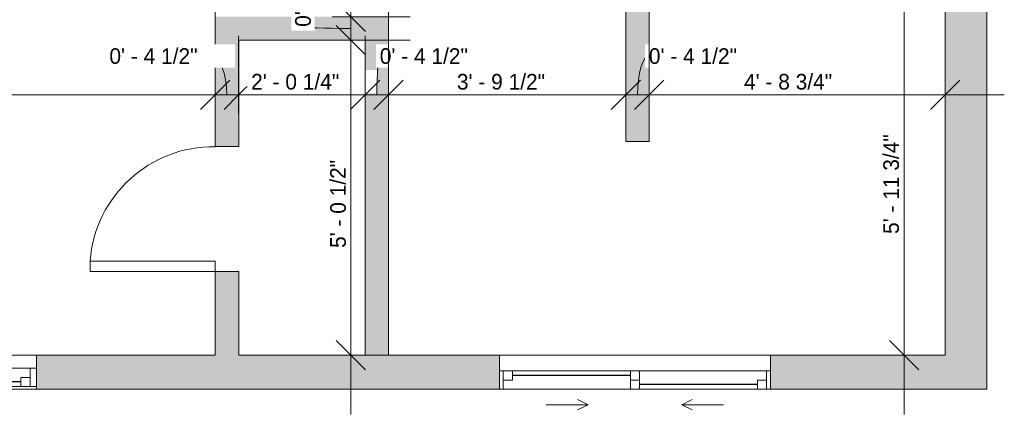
# Model space of a CAD drawing. Header units: inches. Extents: x -243 to 81, y -57 to 344.
# Tile 2 of 4: x -109 to 80, y -57 to 19. Entities that reach past the tile are written whole.
import ezdxf

# ---------------------------------------------------------------- set-up
doc = ezdxf.new("R2010")
doc.units = ezdxf.units.IN
doc.header["$MEASUREMENT"] = 0
for name, color, linetype, lineweight in [('A-ANNO-DIMS', 211, 'Continuous', 9), ('A-ANNO-DIMS-96', 211, 'Continuous', 9), ('A-DOOR', 31, 'Continuous', 9), ('A-GLAZ', 151, 'Continuous', 9), ('A-WALL', 90, 'Continuous', 9), ('A-WALL-PATT', 111, 'Continuous', 9)]:
    doc.layers.add(name, color=color, linetype=linetype, lineweight=lineweight)
doc.styles.add('Inter', font='txt', dxfattribs={"height": 3})
doc.dimstyles.new('Linear_-_1_32__Inter__Imperial__SMALL', dxfattribs={"dimscale": 12, "dimtxt": 3.974399, "dimasz": 0.46875, "dimexe": 0.944882, "dimexo": 0.629921, "dimgap": 0, "dimtad": 1, "dimrnd": 0.25, "dimzin": 1, "dimdsep": 46, "dimlunit": 4, "dimtxsty": 'Inter', "dimblk1": 'OBLIQUE', "dimblk2": 'OBLIQUE', "dimsah": 1, "dimcen": 0.09, "dimdle": 0.944882, "dimazin": 0, "dimtfac": 1, "dimtdec": 4, "dimtix": 1, "dimtmove": 0, "dimatfit": 3, "dimfxl": 1, "dimtvp": 1, "dimtfill": 1, "dimfrac": 2, "dimtolj": 1, "dimtzin": 0, "dimarcsym": 2})
doc.dimstyles.new('Linear_-_1_32__Inter__Imperial__SMALL_1', dxfattribs={"dimscale": 12, "dimtxt": 3.974399, "dimasz": 0.46875, "dimexe": 0.944882, "dimexo": 0.629921, "dimgap": 0, "dimtad": 1, "dimrnd": 0.25, "dimzin": 1, "dimdsep": 46, "dimlunit": 4, "dimtxsty": 'Inter', "dimblk1": 'OBLIQUE', "dimblk2": 'OBLIQUE', "dimsah": 1, "dimcen": 0.09, "dimdle": 0.944882, "dimazin": 0, "dimtfac": 1, "dimtdec": 4, "dimtix": 1, "dimtmove": 1, "dimatfit": 3, "dimfxl": 1, "dimtvp": 1, "dimtfill": 1, "dimfrac": 2, "dimtolj": 1, "dimtzin": 0, "dimarcsym": 2})
doc.dimstyles.new('Linear_-_1_32__Inter__Imperial__SMALL_2', dxfattribs={"dimscale": 12, "dimtxt": 3.974399, "dimasz": 0.46875, "dimexe": 0.944882, "dimexo": 0.629921, "dimgap": 0, "dimtad": 1, "dimrnd": 0.25, "dimzin": 1, "dimdsep": 46, "dimlunit": 4, "dimtxsty": 'Inter', "dimblk1": 'OBLIQUE', "dimblk2": 'OBLIQUE', "dimsah": 1, "dimcen": 0.09, "dimdle": 0.944882, "dimazin": 0, "dimtfac": 1, "dimtdec": 4, "dimtix": 1, "dimtmove": 2, "dimatfit": 3, "dimfxl": 1, "dimtvp": 1, "dimtfill": 1, "dimfrac": 2, "dimtolj": 1, "dimtzin": 0, "dimarcsym": 2})

# ---------------------------------------------------------------- blocks, each defined once
blk = doc.blocks.new('Planitar - Single Door_Flush Panel - 2_-0_ x 6_-8_-3090164-103_1 - Second Floor DIM')
at = {"layer": 'A-DOOR', "lineweight": 18}
for p, q in [((9.99, -2.25), (9.99, -26.25)), ((12, -2.25), (9.99, -2.25)), ((12, -2.25), (12, -26.25)), ((12, -26.25), (9.99, -26.25))]:
    blk.add_line(p, q, dxfattribs=at)
at = {"layer": 'A-DOOR'}
blk.add_arc((11.77, -2.55), 23.77, 179.2767, 265.5217, dxfattribs=at)
blk = doc.blocks.new('Plan-Double-Sliding - Plan-Double-Sliding-3113113-103_1 - Second Floor DIM')
at = {"layer": 'A-GLAZ'}
for p, q in [((-9, 3.34375), (-11, 4.34375)), ((9, 3.34375), (11, 4.34375)), ((-9, 3.34375), (-17, 3.34375)), ((-9, 3.34375), (-11, 2.34375)), ((9, 3.34375), (11, 2.34375)), ((9, 3.34375), (17, 3.34375)), ((26, 0.34375), (-26, 0.34375)), ((-23.5, 0.34375), (-0.875, 0.34375)), ((0.875, 0.34375), (25.25, 0.34375)), ((-25.25, -3.15625), (-0.875, -3.15625)), ((0.875, -3.15625), (23.5, -3.15625)), ((-26, -6.15625), (26, -6.15625))]:
    blk.add_line(p, q, dxfattribs=at)
at = {"layer": 'A-GLAZ', "lineweight": 18}
for p, q in [((-26, 0.34375), (-26, -6.15625)), ((-26, 0.34375), (-23.5, 0.34375)), ((-25.25, 0.34375), (-25.25, -3.15625)), ((-23.5, 0.34375), (-23.5, -1.40625)), ((-0.875, -3.15625), (-0.875, 0.34375)), ((-0.875, 0.34375), (0.875, 0.34375)), ((0.875, 0.34375), (0.875, -3.15625)), ((25.25, 0.34375), (26, 0.34375)), ((25.25, 0.34375), (25.25, -3.15625)), ((26, -6.15625), (26, 0.34375)), ((-23.5, -1.40625), (-25.25, -1.40625)), ((0.875, -1.40625), (-0.875, -1.40625)), ((23.5, -1.40625), (23.5, -3.15625)), ((25.25, -1.40625), (23.5, -1.40625)), ((-26, -3.15625), (-25.25, -3.15625)), ((-0.875, -3.15625), (0.875, -3.15625)), ((23.5, -3.15625), (26, -3.15625))]:
    blk.add_line(p, q, dxfattribs=at)
at = {"layer": 'A-GLAZ', "lineweight": 25}
for p, q in [((-23.5, -0.53125), (-0.875, -0.53125)), ((0.875, -2.28125), (23.5, -2.28125))]:
    blk.add_line(p, q, dxfattribs=at)
blk = doc.blocks.new('Planitar-Double-Hung-Single - 48_ x 42_-3113202-103_1 - Second Floor DIM')
at = {"layer": 'A-GLAZ', "lineweight": 18}
for p, q in [((-13, 3.25), (-13, -3.25)), ((-13, 2.75), (-10, 2.75)), ((-11.75, 2.75), (-11.75, -0.75)), ((-10, 2.75), (-10, 1)), ((-1.1875, 2.75), (1.1875, 2.75)), ((10, 2.75), (13, 2.75)), ((10, 2.75), (10, 1)), ((11.75, 2.75), (11.75, -0.75)), ((13, -3.25), (13, 3.25)), ((-11.75, 1), (-10, 1)), ((11.75, 1), (10, 1)), ((-13, -0.75), (-11.75, -0.75)), ((11.75, -0.75), (13, -0.75))]:
    blk.add_line(p, q, dxfattribs=at)
at = {"layer": 'A-GLAZ'}
for p, q in [((13, 3.25), (-13, 3.25)), ((-10, 2.75), (-1.1875, 2.75)), ((1.1875, 2.75), (10, 2.75)), ((11.75, -0.75), (-11.75, -0.75)), ((-13, -3.25), (13, -3.25))]:
    blk.add_line(p, q, dxfattribs=at)
at = {"layer": 'A-GLAZ', "lineweight": 25}
blk.add_line((-10, 1.875), (10, 1.875), dxfattribs=at)
blk = doc.blocks.new('DIMBLOCK9-103_1 - Second Floor DIM')
at = {"layer": 'A-ANNO-DIMS-96'}
for p, q in [((-232.05, 0.69), (-232.05, 15.61)), ((-71.55, 0.69), (-71.55, 15.61)), ((-243.39, 4.27), (-71.55, 4.27)), ((-232.05, 4.27), (-232.05, 0.69)), ((-71.55, 4.27), (-71.55, 0.69))]:
    blk.add_line(p, q, dxfattribs=at)
at = {"layer": 'A-ANNO-DIMS-96', "lineweight": 35}
for p, q in [((-232.05, 4.27), (-229.23, 7.09)), ((-71.55, 4.27), (-68.73, 7.09)), ((-232.05, 4.27), (-234.86, 1.46)), ((-71.55, 4.27), (-74.36, 1.46))]:
    blk.add_line(p, q, dxfattribs=at)
at = {"layer": 'A-ANNO-DIMS-96', "color": 0, "insert": (-162.35, 8.27), "char_height": 3, "width": 25.3368, "attachment_point": 1, "line_spacing_factor": 0.9936, "style": 'Inter', "bg_fill": 3, "box_fill_scale": 1.25, "bg_fill_color": 256, "bg_fill_true_color": 13158600, "bg_fill_transparency": 0}
blk.add_mtext('13\' - 4 1/2"', dxfattribs=at)
blk = doc.blocks.new('_Oblique')
at = {"color": 0, "linetype": 'ByBlock', "lineweight": -2}
blk.add_line((-0.5, -0.5), (0.5, 0.5), dxfattribs=at)
blk = doc.blocks.new('DIMBLOCK10-103_1 - Second Floor DIM')
at = {"layer": 'A-ANNO-DIMS-96'}
for p, q in [((-71.55, 0.69), (-71.55, 15.61)), ((-67.05, 0.69), (-67.05, 15.61)), ((-71.55, 4.27), (-67.05, 4.27)), ((-71.55, 4.27), (-71.55, 0.69)), ((-67.05, 4.27), (-67.05, 0.69))]:
    blk.add_line(p, q, dxfattribs=at)
at = {"layer": 'A-ANNO-DIMS-96', "lineweight": 35}
for p, q in [((-71.55, 4.27), (-68.73, 7.09)), ((-67.05, 4.27), (-64.23, 7.09)), ((-71.55, 4.27), (-74.36, 1.46)), ((-67.05, 4.27), (-69.86, 1.46))]:
    blk.add_line(p, q, dxfattribs=at)
at = {"layer": 'A-ANNO-DIMS-96'}
blk.add_ellipse((-72.37, 4.27), major_axis=(0, 7.42), ratio=0.413483, start_param=4.712389, end_param=6.283185, dxfattribs=at)
at = {"layer": 'A-ANNO-DIMS-96', "color": 0, "insert": (-91.84, 13.2), "char_height": 3, "width": 23.3695, "attachment_point": 1, "line_spacing_factor": 0.9936, "style": 'Inter', "bg_fill": 3, "box_fill_scale": 1.25, "bg_fill_color": 256, "bg_fill_true_color": 13158600, "bg_fill_transparency": 0}
blk.add_mtext('0\' - 4 1/2"', dxfattribs=at)
blk = doc.blocks.new('DIMBLOCK11-103_1 - Second Floor DIM')
at = {"layer": 'A-ANNO-DIMS-96'}
for p, q in [((-67.05, 0.69), (-67.05, 15.61)), ((-42.8, 0.69), (-42.8, 15.61)), ((-67.05, 4.27), (-42.8, 4.27)), ((-67.05, 4.27), (-67.05, 0.69)), ((-42.8, 4.27), (-42.8, 0.69))]:
    blk.add_line(p, q, dxfattribs=at)
at = {"layer": 'A-ANNO-DIMS-96', "lineweight": 35}
for p, q in [((-67.05, 4.27), (-64.23, 7.09)), ((-42.8, 4.27), (-39.98, 7.09)), ((-67.05, 4.27), (-69.86, 1.46)), ((-42.8, 4.27), (-45.61, 1.46))]:
    blk.add_line(p, q, dxfattribs=at)
at = {"layer": 'A-ANNO-DIMS-96', "color": 0, "insert": (-64.66, 8.27), "char_height": 3, "width": 23.3695, "attachment_point": 1, "line_spacing_factor": 0.9936, "style": 'Inter', "bg_fill": 3, "box_fill_scale": 1.25, "bg_fill_color": 256, "bg_fill_true_color": 13158600, "bg_fill_transparency": 0}
blk.add_mtext('2\' - 0 1/4"', dxfattribs=at)
blk = doc.blocks.new('DIMBLOCK12-103_1 - Second Floor DIM')
at = {"layer": 'A-ANNO-DIMS-96'}
for p, q in [((-42.8, 0.69), (-42.8, 15.61)), ((-38.3, 0.69), (-38.3, 15.61)), ((-42.8, 4.27), (-38.3, 4.27)), ((-42.8, 4.27), (-42.8, 0.69)), ((-38.3, 4.27), (-38.3, 0.69))]:
    blk.add_line(p, q, dxfattribs=at)
at = {"layer": 'A-ANNO-DIMS-96', "lineweight": 35}
for p, q in [((-42.8, 4.27), (-39.98, 7.09)), ((-38.3, 4.27), (-35.48, 7.09)), ((-42.8, 4.27), (-45.61, 1.46)), ((-38.3, 4.27), (-41.11, 1.46))]:
    blk.add_line(p, q, dxfattribs=at)
at = {"layer": 'A-ANNO-DIMS-96'}
blk.add_ellipse((-39.99, 4.27), major_axis=(0, 7.42), ratio=0.07487, start_param=0, end_param=1.570796, dxfattribs=at)
at = {"layer": 'A-ANNO-DIMS-96', "color": 0, "insert": (-39.99, 13.2), "char_height": 3, "width": 23.3695, "attachment_point": 1, "line_spacing_factor": 0.9936, "style": 'Inter', "bg_fill": 3, "box_fill_scale": 1.25, "bg_fill_color": 256, "bg_fill_true_color": 13158600, "bg_fill_transparency": 0}
blk.add_mtext('0\' - 4 1/2"', dxfattribs=at)
blk = doc.blocks.new('DIMBLOCK13-103_1 - Second Floor DIM')
at = {"layer": 'A-ANNO-DIMS-96'}
for p, q in [((-38.3, 0.69), (-38.3, 15.61)), ((7.2, 0.69), (7.2, 15.61)), ((-38.3, 4.27), (7.2, 4.27)), ((-38.3, 4.27), (-38.3, 0.69)), ((7.2, 4.27), (7.2, 0.69))]:
    blk.add_line(p, q, dxfattribs=at)
at = {"layer": 'A-ANNO-DIMS-96', "lineweight": 35}
for p, q in [((-38.3, 4.27), (-35.48, 7.09)), ((7.2, 4.27), (10.02, 7.09)), ((-38.3, 4.27), (-41.11, 1.46)), ((7.2, 4.27), (4.39, 1.46))]:
    blk.add_line(p, q, dxfattribs=at)
at = {"layer": 'A-ANNO-DIMS-96', "color": 0, "insert": (-25.19, 8.27), "char_height": 3, "width": 23.131, "attachment_point": 1, "line_spacing_factor": 0.9936, "style": 'Inter', "bg_fill": 3, "box_fill_scale": 1.25, "bg_fill_color": 256, "bg_fill_true_color": 13158600, "bg_fill_transparency": 0}
blk.add_mtext('3\' - 9 1/2"', dxfattribs=at)
blk = doc.blocks.new('DIMBLOCK14-103_1 - Second Floor DIM')
at = {"layer": 'A-ANNO-DIMS-96'}
for p, q in [((7.2, 0.69), (7.2, 15.61)), ((11.7, 0.69), (11.7, 15.61)), ((7.2, 4.27), (11.7, 4.27)), ((7.2, 4.27), (7.2, 0.69)), ((11.7, 4.27), (11.7, 0.69))]:
    blk.add_line(p, q, dxfattribs=at)
at = {"layer": 'A-ANNO-DIMS-96', "lineweight": 35}
for p, q in [((7.2, 4.27), (10.02, 7.09)), ((11.7, 4.27), (14.52, 7.09)), ((7.2, 4.27), (4.39, 1.46)), ((11.7, 4.27), (8.89, 1.46))]:
    blk.add_line(p, q, dxfattribs=at)
at = {"layer": 'A-ANNO-DIMS-96'}
blk.add_ellipse((11.62, 4.27), major_axis=(0, 7.42), ratio=0.291406, start_param=0, end_param=1.570796, dxfattribs=at)
at = {"layer": 'A-ANNO-DIMS-96', "color": 0, "insert": (11.62, 13.2), "char_height": 3, "width": 23.3695, "attachment_point": 1, "line_spacing_factor": 0.9936, "style": 'Inter', "bg_fill": 3, "box_fill_scale": 1.25, "bg_fill_color": 256, "bg_fill_true_color": 13158600, "bg_fill_transparency": 0}
blk.add_mtext('0\' - 4 1/2"', dxfattribs=at)
blk = doc.blocks.new('DIMBLOCK15-103_1 - Second Floor DIM')
at = {"layer": 'A-ANNO-DIMS-96'}
for p, q in [((11.7, 0.69), (11.7, 15.61)), ((68.45, 0.69), (68.45, 15.61)), ((11.7, 4.27), (79.79, 4.27)), ((11.7, 4.27), (11.7, 0.69)), ((68.45, 4.27), (68.45, 0.69))]:
    blk.add_line(p, q, dxfattribs=at)
at = {"layer": 'A-ANNO-DIMS-96', "lineweight": 35}
for p, q in [((11.7, 4.27), (14.52, 7.09)), ((68.45, 4.27), (71.27, 7.09)), ((11.7, 4.27), (8.89, 1.46)), ((68.45, 4.27), (65.64, 1.46))]:
    blk.add_line(p, q, dxfattribs=at)
at = {"layer": 'A-ANNO-DIMS-96', "color": 0, "insert": (29.87, 8.27), "char_height": 3, "width": 24.5022, "attachment_point": 1, "line_spacing_factor": 0.9936, "style": 'Inter', "bg_fill": 3, "box_fill_scale": 1.25, "bg_fill_color": 256, "bg_fill_true_color": 13158600, "bg_fill_transparency": 0}
blk.add_mtext('4\' - 8 3/4"', dxfattribs=at)
blk = doc.blocks.new('DIMBLOCK16-103_1 - Second Floor DIM')
at = {"layer": 'A-ANNO-DIMS-96', "lineweight": 35}
for p, q in [((60.57, 26.06), (57.76, 28.87)), ((60.57, 26.06), (63.38, 23.24)), ((60.57, -45.75), (57.76, -42.94)), ((60.57, -45.75), (63.38, -48.56))]:
    blk.add_line(p, q, dxfattribs=at)
at = {"layer": 'A-ANNO-DIMS-96'}
for p, q in [((64.15, 26.06), (49.23, 26.06)), ((60.57, -57.09), (60.57, 26.06)), ((60.57, 26.06), (64.15, 26.06)), ((64.15, -45.75), (49.23, -45.75)), ((60.57, -45.75), (64.15, -45.75))]:
    blk.add_line(p, q, dxfattribs=at)
at = {"layer": 'A-ANNO-DIMS-96', "color": 0, "insert": (56.58, -22.45), "char_height": 3, "width": 25.2772, "attachment_point": 1, "rotation": 90, "line_spacing_factor": 0.9936, "style": 'Inter', "bg_fill": 3, "box_fill_scale": 1.25, "bg_fill_color": 256, "bg_fill_true_color": 13158600, "bg_fill_transparency": 0}
blk.add_mtext('5\' - 11 3/4"', dxfattribs=at)
blk = doc.blocks.new('DIMBLOCK26-103_1 - Second Floor DIM')
at = {"layer": 'A-ANNO-DIMS-96', "lineweight": 35}
for p, q in [((-45.51, 43.25), (-48.32, 46.06)), ((-45.51, 43.25), (-42.7, 40.44)), ((-45.51, 19.25), (-48.32, 22.06)), ((-45.51, 19.25), (-42.7, 16.44))]:
    blk.add_line(p, q, dxfattribs=at)
at = {"layer": 'A-ANNO-DIMS-96'}
for p, q in [((-49.09, 43.25), (-34.17, 43.25)), ((-45.51, 43.25), (-49.09, 43.25)), ((-45.51, 43.25), (-45.51, 19.25)), ((-49.09, 19.25), (-34.17, 19.25)), ((-45.51, 19.25), (-49.09, 19.25))]:
    blk.add_line(p, q, dxfattribs=at)
at = {"layer": 'A-ANNO-DIMS-96', "color": 0, "insert": (-49.5, 29.77), "char_height": 3, "width": 14.9636, "attachment_point": 1, "rotation": 90, "line_spacing_factor": 0.9936, "style": 'Inter', "bg_fill": 3, "box_fill_scale": 1.25, "bg_fill_color": 256, "bg_fill_true_color": 13158600, "bg_fill_transparency": 0}
blk.add_mtext('2\' - 0"', dxfattribs=at)
blk = doc.blocks.new('DIMBLOCK27-103_1 - Second Floor DIM')
at = {"layer": 'A-ANNO-DIMS-96', "lineweight": 35}
for p, q in [((-45.51, 19.25), (-48.32, 22.06)), ((-45.51, 19.25), (-42.7, 16.44)), ((-45.51, 14.75), (-48.32, 17.56)), ((-45.51, 14.75), (-42.7, 11.94))]:
    blk.add_line(p, q, dxfattribs=at)
at = {"layer": 'A-ANNO-DIMS-96'}
for p, q in [((-49.09, 19.25), (-34.17, 19.25)), ((-45.51, 19.25), (-49.09, 19.25)), ((-45.51, 19.25), (-45.51, 14.75)), ((-49.09, 14.75), (-34.17, 14.75)), ((-45.51, 14.75), (-49.09, 14.75))]:
    blk.add_line(p, q, dxfattribs=at)
blk.add_ellipse((-45.51, 17.31), major_axis=(-9.2, 0), ratio=0.033606, start_param=0, end_param=1.570796, dxfattribs=at)
at = {"layer": 'A-ANNO-DIMS-96', "color": 0, "insert": (-56.22, 17.31), "char_height": 3, "width": 23.3695, "attachment_point": 1, "rotation": 90, "line_spacing_factor": 0.9936, "style": 'Inter', "bg_fill": 3, "box_fill_scale": 1.25, "bg_fill_color": 256, "bg_fill_true_color": 13158600, "bg_fill_transparency": 0}
blk.add_mtext('0\' - 4 1/2"', dxfattribs=at)
blk = doc.blocks.new('DIMBLOCK28-103_1 - Second Floor DIM')
at = {"layer": 'A-ANNO-DIMS-96', "lineweight": 35}
for p, q in [((-45.51, 14.75), (-48.32, 17.56)), ((-45.51, 14.75), (-42.7, 11.94)), ((-45.51, -45.75), (-48.32, -42.94)), ((-45.51, -45.75), (-42.7, -48.56))]:
    blk.add_line(p, q, dxfattribs=at)
at = {"layer": 'A-ANNO-DIMS-96'}
for p, q in [((-49.09, 14.75), (-34.17, 14.75)), ((-45.51, 14.75), (-49.09, 14.75)), ((-45.51, 14.75), (-45.51, -57.09)), ((-49.09, -45.75), (-34.17, -45.75)), ((-45.51, -45.75), (-49.09, -45.75))]:
    blk.add_line(p, q, dxfattribs=at)
at = {"layer": 'A-ANNO-DIMS-96', "color": 0, "insert": (-49.5, -25.14), "char_height": 3, "width": 23.131, "attachment_point": 1, "rotation": 90, "line_spacing_factor": 0.9936, "style": 'Inter', "bg_fill": 3, "box_fill_scale": 1.25, "bg_fill_color": 256, "bg_fill_true_color": 13158600, "bg_fill_transparency": 0}
blk.add_mtext('5\' - 0 1/2"', dxfattribs=at)

msp = doc.modelspace()

# ---------------------------------------------------------------- hatches: boundary and pattern name
at = {"layer": 'A-WALL-PATT'}
for points in [[(11.703, -4.695), (11.703, 26.055), (7.203, 26.055), (7.203, -4.695)], [(76.453, -52.25), (76.453, 26.055), (68.453, 26.055), (68.453, -52.25)], [(-42.797, 14.75), (-38.297, 14.75), (-38.297, 19.25), (-67.047, 19.25), (-67.047, 14.75)], [(-38.297, -45.75), (-38.297, 14.75), (-42.797, 14.75), (-42.797, -45.75)]]:
    msp.add_hatch(color=9, dxfattribs=at).paths.add_polyline_path(points, flags=0)
h = msp.add_hatch(color=9, dxfattribs=at)
h.paths.add_polyline_path([(-71.547, -45.75), (-67.047, -45.75), (-67.047, -29.695), (-71.547, -29.695)], flags=0)
h.paths.add_polyline_path([(-67.047, -5.695), (-67.047, 19.25), (-71.547, 19.25), (-71.547, -5.695)], flags=0)
h = msp.add_hatch(color=254, dxfattribs=at)
h.paths.add_polyline_path([(34.953, -52.25), (68.453, -52.25), (68.453, -45.75), (34.953, -45.75), (34.953, -49.818)], flags=0)
h.paths.add_polyline_path([(-232.047, -52.25), (-163.297, -52.25), (-163.297, -45.75), (-232.047, -45.75)], flags=0)
h.paths.add_polyline_path([(-105.797, -52.25), (-17.047, -52.25), (-17.047, -45.75), (-105.797, -45.75)], flags=0)
h.paths.add_polyline_path([(-131.797, -52.25), (-131.797, -45.75), (-137.297, -45.75), (-137.297, -52.25)], flags=0)

# ---------------------------------------------------------------- linework, layer by layer
at = {"layer": 'A-WALL'}
for p, q in [((-71.547, 72.055), (-71.547, -5.695)), ((76.453, -52.25), (76.453, 69.305)), ((-38.297, -45.75), (-38.297, 26.055)), ((7.203, 26.055), (7.203, -4.695)), ((11.703, -4.695), (11.703, 26.055)), ((68.453, 26.055), (68.453, -45.75)), ((-67.047, -5.695), (-67.047, 14.75)), ((-67.047, 14.75), (-42.797, 14.75)), ((-42.797, 14.75), (-42.797, -45.75)), ((7.203, -4.695), (11.703, -4.695)), ((-71.547, -5.695), (-67.047, -5.695)), ((-67.047, -29.695), (-71.547, -29.695)), ((-71.547, -29.695), (-71.547, -45.75)), ((-67.047, -45.75), (-67.047, -29.695)), ((-71.547, -45.75), (-105.797, -45.75)), ((-42.797, -45.75), (-67.047, -45.75)), ((-17.047, -45.75), (-38.297, -45.75)), ((68.453, -45.75), (34.953, -45.75)), ((-105.797, -52.25), (-17.047, -52.25)), ((76.453, -52.25), (34.953, -52.25))]:
    msp.add_line(p, q, dxfattribs=at)

# ---------------------------------------------------------------- block references
at = {"layer": 'A-DOOR', "rotation": 269.9999999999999}
msp.add_blockref('Planitar - Single Door_Flush Panel - 2_-0_ x 6_-8_-3090164-103_1 - Second Floor DIM', (-69.297, -17.695), dxfattribs=at)
at = {"layer": 'A-GLAZ', "rotation": 180}
for name, p in [('Planitar-Double-Hung-Single - 48_ x 42_-3113202-103_1 - Second Floor DIM', (-118.797, -49)), ('Plan-Double-Sliding - Plan-Double-Sliding-3113113-103_1 - Second Floor DIM', (8.953, -51.906))]:
    msp.add_blockref(name, p, dxfattribs=at)

# ---------------------------------------------------------------- next in the draw order: dimensions: what is measured, and where the dimension line sits
at = {"layer": 'A-ANNO-DIMS'}
dim = msp.add_linear_dim(base=(-71.547, 4.274), p1=(-232.047, 8.251), p2=(-71.547, 8.251), dimstyle='Linear_-_1_32__Inter__Imperial__SMALL', override={"dimpost": '<>', "dimfxl": 160.5}, dxfattribs=at)
dim.commit()
dim.dimension.update_dxf_attribs({"geometry": 'DIMBLOCK9-103_1 - Second Floor DIM', "text_midpoint": (-151.797, 6.07)})

# ---------------------------------------------------------------- next in the draw order: dimensions: what is measured, and where the dimension line sits
dim = msp.add_linear_dim(base=(-67.047, 4.274), p1=(-71.547, 8.251), p2=(-67.047, 8.251), dimstyle='Linear_-_1_32__Inter__Imperial__SMALL_1', override={"dimpost": '<>', "dimfxl": 4.5}, dxfattribs=at)
dim.commit()
dim.dimension.update_dxf_attribs({"geometry": 'DIMBLOCK10-103_1 - Second Floor DIM', "text_midpoint": (-80.155, 11.204), "dimtype": 160})

# ---------------------------------------------------------------- next in the draw order: dimensions: what is measured, and where the dimension line sits
dim = msp.add_linear_dim(base=(-42.797, 4.274), p1=(-67.047, 8.251), p2=(-42.797, 8.251), dimstyle='Linear_-_1_32__Inter__Imperial__SMALL', override={"dimpost": '<>', "dimfxl": 24.25}, dxfattribs=at)
dim.commit()
dim.dimension.update_dxf_attribs({"geometry": 'DIMBLOCK11-103_1 - Second Floor DIM', "text_midpoint": (-54.922, 6.07)})

# ---------------------------------------------------------------- next in the draw order: dimensions: what is measured, and where the dimension line sits
dim = msp.add_linear_dim(base=(-38.297, 4.274), p1=(-42.797, 8.251), p2=(-38.297, 8.251), dimstyle='Linear_-_1_32__Inter__Imperial__SMALL_1', override={"dimpost": '<>', "dimfxl": 4.5}, dxfattribs=at)
dim.commit()
dim.dimension.update_dxf_attribs({"geometry": 'DIMBLOCK12-103_1 - Second Floor DIM', "text_midpoint": (-28.307, 11.204), "dimtype": 160})

# ---------------------------------------------------------------- next in the draw order: dimensions: what is measured, and where the dimension line sits
dim = msp.add_linear_dim(base=(7.203, 4.274), p1=(-38.297, 8.251), p2=(7.203, 8.251), dimstyle='Linear_-_1_32__Inter__Imperial__SMALL', override={"dimpost": '<>', "dimfxl": 45.5}, dxfattribs=at)
dim.commit()
dim.dimension.update_dxf_attribs({"geometry": 'DIMBLOCK13-103_1 - Second Floor DIM', "text_midpoint": (-15.547, 6.07)})

# ---------------------------------------------------------------- next in the draw order: dimensions: what is measured, and where the dimension line sits
dim = msp.add_linear_dim(base=(-45.509, 19.25), p1=(-41.532, 43.25), p2=(-41.532, 19.25), angle=90, dimstyle='Linear_-_1_32__Inter__Imperial__SMALL_2', override={"dimpost": '<>', "dimfxl": 24}, dxfattribs=at)
dim.commit()
dim.dimension.update_dxf_attribs({"geometry": 'DIMBLOCK26-103_1 - Second Floor DIM', "text_midpoint": (-47.503, 37.248), "dimtype": 160, "text_rotation": 90})
dim = msp.add_linear_dim(base=(11.703, 4.274), p1=(7.203, 8.251), p2=(11.703, 8.251), dimstyle='Linear_-_1_32__Inter__Imperial__SMALL_1', override={"dimpost": '<>', "dimfxl": 4.5}, dxfattribs=at)
dim.commit()
dim.dimension.update_dxf_attribs({"geometry": 'DIMBLOCK14-103_1 - Second Floor DIM', "text_midpoint": (23.3, 11.204), "dimtype": 160})

# ---------------------------------------------------------------- next in the draw order: dimensions: what is measured, and where the dimension line sits
dim = msp.add_linear_dim(base=(-45.509, 14.75), p1=(-41.532, 19.25), p2=(-41.532, 14.75), angle=90, dimstyle='Linear_-_1_32__Inter__Imperial__SMALL_1', override={"dimpost": '<>', "dimfxl": 4.5}, dxfattribs=at)
dim.commit()
dim.dimension.update_dxf_attribs({"geometry": 'DIMBLOCK27-103_1 - Second Floor DIM', "text_midpoint": (-54.218, 28.994), "dimtype": 160, "text_rotation": 90})
dim = msp.add_linear_dim(base=(68.453, 4.274), p1=(11.703, 8.251), p2=(68.453, 8.251), dimstyle='Linear_-_1_32__Inter__Imperial__SMALL', override={"dimpost": '<>', "dimfxl": 56.75}, dxfattribs=at)
dim.commit()
dim.dimension.update_dxf_attribs({"geometry": 'DIMBLOCK15-103_1 - Second Floor DIM', "text_midpoint": (40.078, 6.07)})

# ---------------------------------------------------------------- next in the draw order: dimensions: what is measured, and where the dimension line sits
dim = msp.add_linear_dim(base=(60.5693, 26.0551), p1=(56.5918, -45.75), p2=(56.5918, 26.0551), angle=90, dimstyle='Linear_-_1_32__Inter__Imperial__SMALL_2', override={"dimpost": '<>', "dimfxl": 71.805118}, dxfattribs=at)
dim.commit()
dim.dimension.update_dxf_attribs({"geometry": 'DIMBLOCK16-103_1 - Second Floor DIM', "text_midpoint": (58.5757, -9.8081), "dimtype": 160, "text_rotation": 90})
dim = msp.add_linear_dim(base=(-45.509, -45.75), p1=(-41.532, 14.75), p2=(-41.532, -45.75), angle=90, dimstyle='Linear_-_1_32__Inter__Imperial__SMALL', override={"dimpost": '<>', "dimfxl": 60.5}, dxfattribs=at)
dim.commit()
dim.dimension.update_dxf_attribs({"geometry": 'DIMBLOCK28-103_1 - Second Floor DIM', "text_midpoint": (-47.305, -15.5)})

doc.saveas('drawing.dxf')
